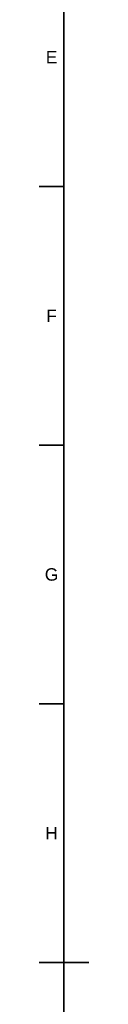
# Model space of a CAD drawing. Header units: millimetres. Extents: x 0 to 1189, y 0 to 841.
# Tile 2 of 9: x 15 to 25, y 412 to 610. Entities that reach past the tile are written whole.
import ezdxf
from ezdxf.enums import TextEntityAlignment as Align

# ---------------------------------------------------------------- set-up
doc = ezdxf.new("R2010")
doc.units = ezdxf.units.MM
doc.header["$LTSCALE"] = 0.75
doc.layers.add('BORDER', color=7, linetype='Continuous', lineweight=35)
doc.styles.add('FusionTitle', font='arial.ttf')

# ---------------------------------------------------------------- blocks, each defined once
blk = doc.blocks.new('ISO_A0_SHEET')
at = {"layer": 'BORDER'}
for p, q in [((20, 831), (20, 10)), ((15, 576.3125), (20, 576.3125)), ((15, 524.375), (20, 524.375)), ((15, 472.4375), (20, 472.4375)), ((15, 420.5), (25, 420.5))]:
    blk.add_line(p, q, dxfattribs=at)
at = {"layer": 'BORDER', "style": 'FusionTitle'}
for s, p in [('E', (17.5, 602.28125)), ('F', (17.5, 550.34375)), ('G', (17.5, 498.40625)), ('H', (17.5, 446.46875))]:
    blk.add_text(s, height=2.5, dxfattribs=at).set_placement(p, align=Align.MIDDLE)

msp = doc.modelspace()

# ---------------------------------------------------------------- block references
at = {"layer": 'BORDER'}
msp.add_blockref('ISO_A0_SHEET', (0, 0), dxfattribs=at)

doc.saveas('drawing.dxf')
